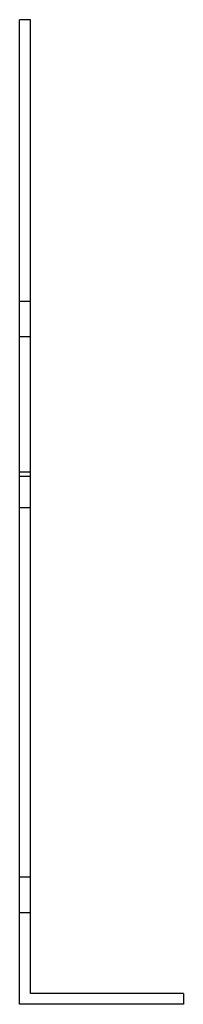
# Model space of a CAD drawing. Header units: millimetres. Extents: x -30 to 30, y -180 to 180.
import ezdxf

# ---------------------------------------------------------------- set-up
doc = ezdxf.new("R2010")
doc.units = ezdxf.units.MM
doc.layers.add('HIDDEN', color=7, linetype='Continuous')
doc.layers.add('THICK', color=7, linetype='Continuous')

msp = doc.modelspace()

# ---------------------------------------------------------------- linework, layer by layer
at = {"layer": 'HIDDEN'}
for p, q in [((-30, 180), (-30, 180)), ((-30, 180), (-30, 180)), ((-26, 180), (-26, 180)), ((-26, 180), (-26, 180)), ((-26, 77.02), (-30, 77.02)), ((-26, 77.02), (-30, 77.02)), ((-26, 64.02), (-30, 64.02)), ((-26, 64.02), (-30, 64.02)), ((-26, 14.52), (-30, 14.52)), ((-26, 14.52), (-30, 14.52)), ((-26, 13), (-30, 13)), ((-26, 1.52), (-30, 1.52)), ((-26, 1.52), (-30, 1.52)), ((-26, -133.5), (-30, -133.5)), ((-26, -133.5), (-30, -133.5)), ((-26, -133.5), (-30, -133.5)), ((-26, -133.5), (-30, -133.5)), ((-26, -146.5), (-30, -146.5)), ((-26, -146.5), (-30, -146.5)), ((-26, -146.5), (-30, -146.5)), ((-26, -146.5), (-30, -146.5)), ((-26, -176), (-26, -176)), ((30, -176), (30, -176)), ((-30, -180), (-30, -180)), ((30, -180), (30, -180))]:
    msp.add_line(p, q, dxfattribs=at)
at = {"layer": 'THICK'}
for p, q in [((-26, 180), (-30, 180)), ((-30, -180), (-30, 180)), ((-26, -176), (-26, 180)), ((30, -176), (-26, -176)), ((30, -176), (30, -180)), ((30, -180), (-30, -180))]:
    msp.add_line(p, q, dxfattribs=at)

doc.saveas('drawing.dxf')
